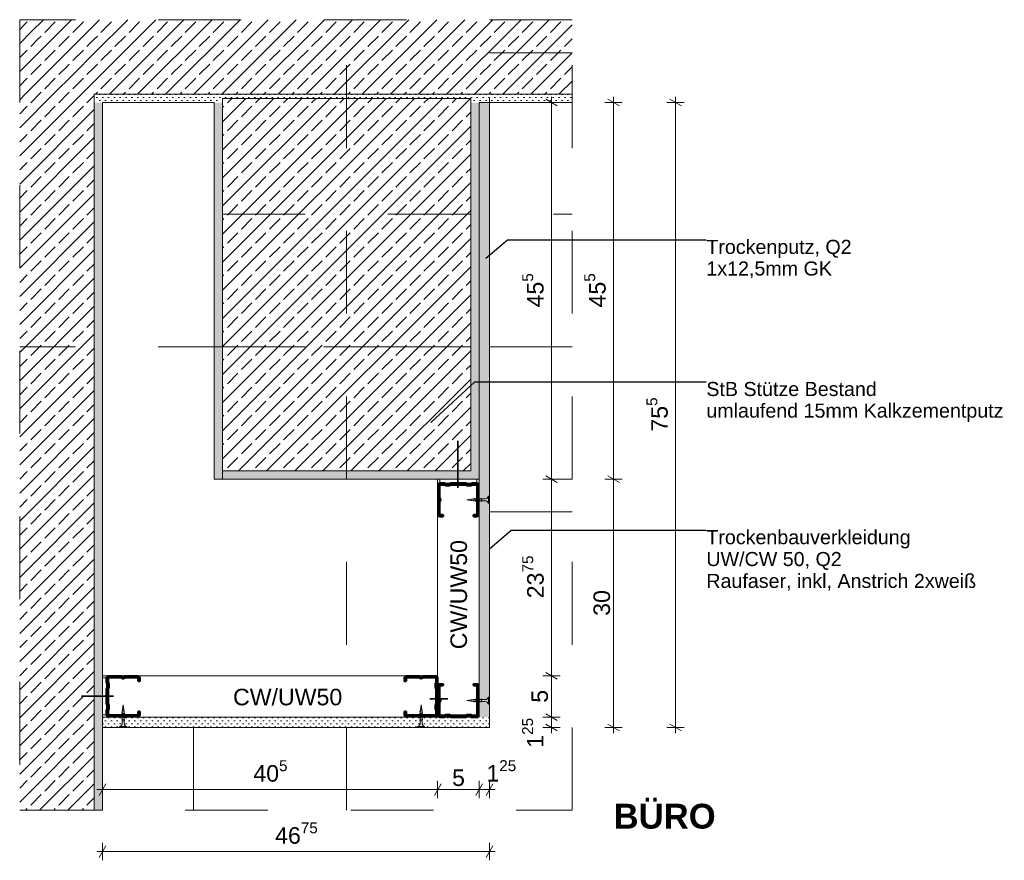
# Model space of a CAD drawing. Header units: metres. Extents: x -0.7 to 35.4, y 5.7 to 9.1.
# Tile 45 of 47: x 32.4 to 33.6, y 5.7 to 6.7. Entities that reach past the tile are written whole.
import ezdxf

# ---------------------------------------------------------------- set-up
doc = ezdxf.new("R2010")
doc.units = ezdxf.units.M
doc.header["$MEASUREMENT"] = 0
for name, pattern in [('Achse', [0.04, 0.02, -0.01, 0, -0.01]), ('Strichlinie doppelt', [0.109361, 0.052917, -0.021167, 0.014111, -0.021167]), ('Strichlinie eng', [0.023, 0.015, -0.008]), ('Untersicht', [0.02, 0.015, -0.005]), ('Wipeout_Contour', [1, 0, -1])]:
    doc.linetypes.add(name, pattern=pattern)
for name, color, linetype in [('152 - Bemaßung_ Beschriftung.Ausbau', 7, 'Continuous'), ('451 - Universal.Achsen Raster', 7, 'Continuous'), ('604 - Struktur.Wand Aussen', 7, 'Continuous'), ('607 - Struktur.Stütze', 7, 'Continuous'), ('608 - Struktur.Träger', 7, 'Continuous'), ('650 - Abdeckung.Fußboden Aufbau', 7, 'Continuous'), ('653 - Abdeckung.TB Verkofferung', 7, 'Continuous'), ('660 - Unterkonstruktion.Trockenbau', 7, 'Continuous'), ('Neubau_606 - Struktur.Wand Innen Ausbau', 7, 'Continuous'), ('Neubau_653 - Abdeckung.TB Verkofferung', 7, 'Continuous'), ('Neubau_701 - Einrichtung.Möbel', 7, 'Continuous')]:
    doc.layers.add(name, color=color, linetype=linetype)
doc.styles.add('ERSTELLTER_STIL_1', font='txt')
doc.styles.add('ERSTELLTER_STIL_2', font='txt')
doc.dimstyles.new('ERSTELLTER_STIL__1', dxfattribs={"dimtxt": 0.02, "dimasz": 0.01064, "dimexe": 0.18, "dimexo": 0.0625, "dimgap": 0, "dimtad": 1, "dimtih": 1, "dimtoh": 1, "dimzin": 0, "dimdsep": 46, "dimtxsty": 'ERSTELLTER_STIL_1', "dimblk": 'ARROWHEAD_2', "dimblk1": 'ARROWHEAD_2', "dimblk2": 'ARROWHEAD_2', "dimcen": 0.09, "dimse1": 1, "dimse2": 1, "dimclrd": 7, "dimclre": 7, "dimclrt": 7, "dimazin": 0, "dimtfac": 1, "dimtdec": 4, "dimtmove": 0, "dimatfit": 3, "dimfxl": 1, "dimtolj": 1, "dimtzin": 0, "dimarcsym": 0})
doc.dimstyles.new('ERSTELLTER_STIL__2', dxfattribs={"dimtxt": 0.02, "dimasz": 0.01064, "dimexe": 0.18, "dimexo": 0.0625, "dimgap": 0, "dimtad": 1, "dimzin": 0, "dimdsep": 46, "dimtxsty": 'ERSTELLTER_STIL_1', "dimblk": 'ARROWHEAD_2', "dimblk1": 'ARROWHEAD_2', "dimblk2": 'ARROWHEAD_2', "dimcen": 0.09, "dimse1": 1, "dimse2": 1, "dimclrd": 7, "dimclre": 7, "dimclrt": 7, "dimazin": 0, "dimtfac": 1, "dimtdec": 4, "dimtmove": 0, "dimatfit": 3, "dimfxl": 1, "dimtolj": 1, "dimtzin": 0, "dimarcsym": 0})
doc.dimstyles.new('ERSTELLTER_STIL__4', dxfattribs={"dimtxt": 0.02, "dimasz": 0.01064, "dimexe": 0.18, "dimexo": 0.0625, "dimgap": 0, "dimtad": 1, "dimtih": 1, "dimtoh": 1, "dimzin": 0, "dimdsep": 46, "dimtxsty": 'ERSTELLTER_STIL_1', "dimblk": 'ARROWHEAD_2', "dimblk1": 'ARROWHEAD_2', "dimblk2": 'ARROWHEAD_2', "dimcen": 0.09, "dimse1": 1, "dimse2": 1, "dimclrd": 7, "dimclre": 7, "dimclrt": 7, "dimazin": 0, "dimtfac": 1, "dimtdec": 4, "dimtmove": 2, "dimatfit": 3, "dimfxl": 1, "dimtolj": 1, "dimtzin": 0, "dimarcsym": 0})
doc.dimstyles.new('ERSTELLTER_STIL__5', dxfattribs={"dimtxt": 0.02, "dimasz": 0.01064, "dimexe": 0.18, "dimexo": 0.0625, "dimgap": 0, "dimtad": 1, "dimzin": 0, "dimdsep": 46, "dimtxsty": 'ERSTELLTER_STIL_1', "dimblk": 'ARROWHEAD_2', "dimblk1": 'ARROWHEAD_2', "dimblk2": 'ARROWHEAD_2', "dimcen": 0.09, "dimse1": 1, "dimse2": 1, "dimclrd": 7, "dimclre": 7, "dimclrt": 7, "dimazin": 0, "dimtfac": 1, "dimtdec": 4, "dimtmove": 2, "dimatfit": 3, "dimfxl": 1, "dimtolj": 1, "dimtzin": 0, "dimarcsym": 0})
doc.dimstyles.new('ERSTELLTER_STIL__8', dxfattribs={"dimtxt": 0.18, "dimasz": 0.001824, "dimexe": 0.18, "dimexo": 0.0625, "dimgap": 0, "dimtad": 0, "dimtih": 1, "dimtoh": 1, "dimdec": 4, "dimzin": 0, "dimdsep": 46, "dimcen": 0.09, "dimadec": 0, "dimazin": 0, "dimtfac": 1, "dimtdec": 4, "dimtmove": 0, "dimatfit": 3, "dimldrblk": 'ARROWHEAD_11', "dimfxl": 1, "dimtolj": 1, "dimtzin": 0, "dimarcsym": 0})
pattern_1 = [(45, (32.769523, 6.259216), (-0.0169706, 0.0169706), []), (45, (32.761038, 6.2677), (-0.0169706, 0.0169706), [0.018, -0.006])]
pattern_2 = [(45, (32.7695234, 6.259216), (-0.003535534, 0.003535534), [0, -0.005])]

# ---------------------------------------------------------------- blocks, each defined once
blk = doc.blocks.new('*D267', base_point=(32.7695, 6.2592))
at = {"layer": '152 - Bemaßung_ Beschriftung.Ausbau', "color": 7, "linetype": 'Continuous', "lineweight": 9}
for p, q in [((32.5185, 5.7944), (32.5253, 5.7944)), ((32.5294, 5.8014), (32.5213, 5.7874)), ((32.5253, 5.7839), (32.5253, 5.8049)), ((32.5253, 5.7944), (32.9303, 5.7944)), ((32.9344, 5.8014), (32.9263, 5.7874)), ((32.9303, 5.7839), (32.9303, 5.8049))]:
    blk.add_line(p, q, dxfattribs=at)
at = {"layer": '152 - Bemaßung_ Beschriftung.Ausbau', "color": 7, "lineweight": 9, "insert": (32.7076, 5.7981), "char_height": 0.02, "attachment_point": 7, "style": 'ERSTELLTER_STIL_1'}
blk.add_mtext('\\A1;{\\pql;\\fArial|b0|i0|c0|p38;40\\fArial|b0|i0|c0|p38;\\A1{\\H.66x;\\S5^  ;}}', dxfattribs=at)
blk = doc.blocks.new('ARROWHEAD_2')
at = {"color": 0, "linetype": 'Continuous', "lineweight": 0}
for p, q in [((0, 0), (-1, 0)), ((-0.38, -0.66), (0.38, 0.66))]:
    blk.add_line(p, q, dxfattribs=at)
blk = doc.blocks.new('*D268', base_point=(32.7695, 6.2592))
at = {"layer": '152 - Bemaßung_ Beschriftung.Ausbau', "color": 7, "linetype": 'Continuous', "lineweight": 9}
for p, q in [((32.9344, 5.8014), (32.9263, 5.7874)), ((32.9303, 5.7839), (32.9303, 5.8049)), ((32.9303, 5.7944), (32.9803, 5.7944)), ((32.9844, 5.8014), (32.9763, 5.7874)), ((32.9803, 5.7839), (32.9803, 5.8049))]:
    blk.add_line(p, q, dxfattribs=at)
at = {"layer": '152 - Bemaßung_ Beschriftung.Ausbau', "color": 7, "lineweight": 9, "insert": (32.9477, 5.7984), "char_height": 0.02, "attachment_point": 7, "style": 'ERSTELLTER_STIL_1'}
blk.add_mtext('\\A1;{\\pql;\\fArial|b0|i0|c0|p38;5}', dxfattribs=at)
blk = doc.blocks.new('*D269', base_point=(32.7695, 6.2592))
at = {"layer": '152 - Bemaßung_ Beschriftung.Ausbau', "color": 7, "linetype": 'Continuous', "lineweight": 9}
for p, q in [((32.9844, 5.8014), (32.9763, 5.7874)), ((32.9803, 5.7839), (32.9803, 5.8049)), ((32.9803, 5.7944), (32.9928, 5.7944)), ((32.9888, 5.7874), (32.9969, 5.8014)), ((32.9928, 5.7839), (32.9928, 5.8049)), ((32.9928, 5.7944), (32.9997, 5.7944))]:
    blk.add_line(p, q, dxfattribs=at)
at = {"layer": '152 - Bemaßung_ Beschriftung.Ausbau', "color": 7, "lineweight": 9, "insert": (32.9892, 5.7982), "char_height": 0.02, "attachment_point": 7, "style": 'ERSTELLTER_STIL_1'}
blk.add_mtext('\\A1;{\\pql;\\fArial|b0|i0|c0|p38;1\\fArial|b0|i0|c0|p38;\\A1{\\H.66x;\\S25^  ;}}', dxfattribs=at)
blk = doc.blocks.new('*D270', base_point=(32.7695, 6.2592))
at = {"layer": '152 - Bemaßung_ Beschriftung.Ausbau', "color": 7, "linetype": 'Continuous', "lineweight": 9}
for p, q in [((32.5294, 5.7264), (32.5213, 5.7124)), ((32.5253, 5.7089), (32.5253, 5.7299)), ((32.9888, 5.7124), (32.9969, 5.7264)), ((32.9928, 5.7089), (32.9928, 5.7299)), ((32.5185, 5.7194), (32.5253, 5.7194)), ((32.5253, 5.7194), (32.9928, 5.7194)), ((32.9928, 5.7194), (32.9997, 5.7194))]:
    blk.add_line(p, q, dxfattribs=at)
at = {"layer": '152 - Bemaßung_ Beschriftung.Ausbau', "color": 7, "lineweight": 9, "insert": (32.7339, 5.7231), "char_height": 0.02, "attachment_point": 7, "style": 'ERSTELLTER_STIL_1'}
blk.add_mtext('\\A1;{\\pql;\\fArial|b0|i0|c0|p38;46\\fArial|b0|i0|c0|p38;\\A1{\\H.66x;\\S75^  ;}}', dxfattribs=at)
blk = doc.blocks.new('*D271', base_point=(32.7695, 6.2592))
at = {"layer": '152 - Bemaßung_ Beschriftung.Ausbau', "color": 7, "linetype": 'Continuous', "lineweight": 9}
for p, q in [((33.0783, 5.8819), (33.0573, 5.8819)), ((33.0608, 5.886), (33.0748, 5.8779)), ((33.0678, 5.8694), (33.0678, 5.8819)), ((33.0783, 5.8694), (33.0573, 5.8694)), ((33.0608, 5.8735), (33.0748, 5.8654)), ((33.0678, 5.8626), (33.0678, 5.8694))]:
    blk.add_line(p, q, dxfattribs=at)
at = {"layer": '152 - Bemaßung_ Beschriftung.Ausbau', "color": 7, "lineweight": 9, "insert": (33.064, 5.8449), "char_height": 0.02, "attachment_point": 7, "rotation": 90, "style": 'ERSTELLTER_STIL_1'}
blk.add_mtext('\\A1;{\\pql;\\fArial|b0|i0|c0|p38;1\\fArial|b0|i0|c0|p38;\\A1{\\H.66x;\\S25^  ;}}', dxfattribs=at)
blk = doc.blocks.new('*D272', base_point=(32.7695, 6.2592))
at = {"layer": '152 - Bemaßung_ Beschriftung.Ausbau', "color": 7, "linetype": 'Continuous', "lineweight": 9}
for p, q in [((33.0783, 5.9319), (33.0573, 5.9319)), ((33.0608, 5.936), (33.0748, 5.9279)), ((33.0678, 5.8819), (33.0678, 5.9319)), ((33.0783, 5.8819), (33.0573, 5.8819)), ((33.0608, 5.886), (33.0748, 5.8779))]:
    blk.add_line(p, q, dxfattribs=at)
at = {"layer": '152 - Bemaßung_ Beschriftung.Ausbau', "color": 7, "lineweight": 9, "insert": (33.0638, 5.8993), "char_height": 0.02, "attachment_point": 7, "rotation": 90, "style": 'ERSTELLTER_STIL_1'}
blk.add_mtext('\\A1;{\\pql;\\fArial|b0|i0|c0|p38;5}', dxfattribs=at)
blk = doc.blocks.new('*D273', base_point=(32.7695, 6.2592))
at = {"layer": '152 - Bemaßung_ Beschriftung.Ausbau', "color": 7, "linetype": 'Continuous', "lineweight": 9}
for p, q in [((33.0783, 6.1694), (33.0573, 6.1694)), ((33.0608, 6.1735), (33.0748, 6.1654)), ((33.0678, 5.9319), (33.0678, 6.1694)), ((33.0783, 5.9319), (33.0573, 5.9319)), ((33.0608, 5.936), (33.0748, 5.9279))]:
    blk.add_line(p, q, dxfattribs=at)
at = {"layer": '152 - Bemaßung_ Beschriftung.Ausbau', "color": 7, "lineweight": 9, "insert": (33.0642, 6.0255), "char_height": 0.02, "attachment_point": 7, "rotation": 90, "style": 'ERSTELLTER_STIL_1'}
blk.add_mtext('\\A1;{\\pql;\\fArial|b0|i0|c0|p38;23\\fArial|b0|i0|c0|p38;\\A1{\\H.66x;\\S75^  ;}}', dxfattribs=at)
blk = doc.blocks.new('*D274', base_point=(32.7695, 6.2592))
at = {"layer": '152 - Bemaßung_ Beschriftung.Ausbau', "color": 7, "linetype": 'Continuous', "lineweight": 9}
for p, q in [((33.0748, 6.6204), (33.0608, 6.6285)), ((33.0678, 6.6244), (33.0678, 6.6313)), ((33.0783, 6.6244), (33.0573, 6.6244)), ((33.0678, 6.1694), (33.0678, 6.6244)), ((33.0783, 6.1694), (33.0573, 6.1694)), ((33.0608, 6.1735), (33.0748, 6.1654))]:
    blk.add_line(p, q, dxfattribs=at)
at = {"layer": '152 - Bemaßung_ Beschriftung.Ausbau', "color": 7, "lineweight": 9, "insert": (33.0641, 6.3768), "char_height": 0.02, "attachment_point": 7, "rotation": 90, "style": 'ERSTELLTER_STIL_1'}
blk.add_mtext('\\A1;{\\pql;\\fArial|b0|i0|c0|p38;45\\fArial|b0|i0|c0|p38;\\A1{\\H.66x;\\S5^  ;}}', dxfattribs=at)
blk = doc.blocks.new('*D275', base_point=(32.7695, 6.2592))
at = {"layer": '152 - Bemaßung_ Beschriftung.Ausbau', "color": 7, "linetype": 'Continuous', "lineweight": 9}
for p, q in [((33.1533, 6.1694), (33.1323, 6.1694)), ((33.1358, 6.1735), (33.1498, 6.1654)), ((33.1428, 5.8694), (33.1428, 6.1694)), ((33.1533, 5.8694), (33.1323, 5.8694)), ((33.1358, 5.8735), (33.1498, 5.8654)), ((33.1428, 5.8626), (33.1428, 5.8694))]:
    blk.add_line(p, q, dxfattribs=at)
at = {"layer": '152 - Bemaßung_ Beschriftung.Ausbau', "color": 7, "lineweight": 9, "insert": (33.1388, 6.0043), "char_height": 0.02, "attachment_point": 7, "rotation": 90, "style": 'ERSTELLTER_STIL_1'}
blk.add_mtext('\\A1;{\\pql;\\fArial|b0|i0|c0|p38;30}', dxfattribs=at)
blk = doc.blocks.new('*D276', base_point=(32.7695, 6.2592))
at = {"layer": '152 - Bemaßung_ Beschriftung.Ausbau', "color": 7, "linetype": 'Continuous', "lineweight": 9}
for p, q in [((33.1498, 6.6204), (33.1358, 6.6285)), ((33.1428, 6.6244), (33.1428, 6.6313)), ((33.1533, 6.6244), (33.1323, 6.6244)), ((33.1428, 6.1694), (33.1428, 6.6244)), ((33.1533, 6.1694), (33.1323, 6.1694)), ((33.1358, 6.1735), (33.1498, 6.1654))]:
    blk.add_line(p, q, dxfattribs=at)
at = {"layer": '152 - Bemaßung_ Beschriftung.Ausbau', "color": 7, "lineweight": 9, "insert": (33.1391, 6.3768), "char_height": 0.02, "attachment_point": 7, "rotation": 90, "style": 'ERSTELLTER_STIL_1'}
blk.add_mtext('\\A1;{\\pql;\\fArial|b0|i0|c0|p38;45\\fArial|b0|i0|c0|p38;\\A1{\\H.66x;\\S5^  ;}}', dxfattribs=at)
blk = doc.blocks.new('*D277', base_point=(32.7695, 6.2592))
at = {"layer": '152 - Bemaßung_ Beschriftung.Ausbau', "color": 7, "linetype": 'Continuous', "lineweight": 9}
for p, q in [((33.2248, 6.6204), (33.2108, 6.6285)), ((33.2178, 6.6244), (33.2178, 6.6313)), ((33.2283, 6.6244), (33.2073, 6.6244)), ((33.2178, 5.8694), (33.2178, 6.6244)), ((33.2283, 5.8694), (33.2073, 5.8694)), ((33.2108, 5.8735), (33.2248, 5.8654)), ((33.2178, 5.8626), (33.2178, 5.8694))]:
    blk.add_line(p, q, dxfattribs=at)
at = {"layer": '152 - Bemaßung_ Beschriftung.Ausbau', "color": 7, "lineweight": 9, "insert": (33.2141, 6.2268), "char_height": 0.02, "attachment_point": 7, "rotation": 90, "style": 'ERSTELLTER_STIL_1'}
blk.add_mtext('\\A1;{\\pql;\\fArial|b0|i0|c0|p38;75\\fArial|b0|i0|c0|p38;\\A1{\\H.66x;\\S5^  ;}}', dxfattribs=at)
blk = doc.blocks.new('ARROWHEAD_11')
at = {"color": 0, "linetype": 'Continuous', "lineweight": 0}
blk.add_line((0, 0), (-1, 0), dxfattribs=at)
at = {"color": 0, "linetype": 'Continuous', "lineweight": 0, "const_width": 0.25, "flags": 128}
blk.add_lwpolyline([(-0.125, 0, 1), (0.125, 0, 1)], format="xyb", close=True, dxfattribs=at)

msp = doc.modelspace()

# ---------------------------------------------------------------- hatches: boundary and pattern name
at = {"layer": '604 - Struktur.Wand Aussen', "linetype": 'Continuous', "lineweight": 5}
h = msp.add_hatch(dxfattribs=at)
h.set_pattern_fill('Beton__Stahlbeton_000d', style=0, pattern_type=2)
h.set_pattern_definition(pattern_1)
h.paths.add_polyline_path([(32.4253, 6.7244), (32.5153, 6.6344), (32.5153, 6.7244)])
h = msp.add_hatch(dxfattribs=at)
h.set_pattern_fill('Beton__Stahlbeton_000d', style=0, pattern_type=2)
h.set_pattern_definition(pattern_1)
h.paths.add_polyline_path([(32.4253, 6.6344), (32.5153, 6.6344), (32.4253, 6.7244)])
h = msp.add_hatch(dxfattribs=at)
h.set_pattern_fill('Beton__Stahlbeton_000d', style=0, pattern_type=2)
h.set_pattern_definition(pattern_1)
h.paths.add_polyline_path([(32.5153, 6.6344), (33.0928, 6.6344), (33.0928, 6.7244), (32.5153, 6.7244)])
h = msp.add_hatch(dxfattribs=at)
h.set_pattern_fill('Beton__Stahlbeton_000d', style=0, pattern_type=2)
h.set_pattern_definition(pattern_1)
h.paths.add_polyline_path([(32.4253, 5.7694), (32.5153, 5.7694), (32.5153, 6.6344), (32.4253, 6.6344)])
h = msp.add_hatch(dxfattribs=at)
h.set_pattern_fill('Gips_000d', style=0, pattern_type=2)
h.set_pattern_definition(pattern_2)
h.paths.add_polyline_path([(32.5253, 6.6344), (32.5153, 6.6344), (32.5253, 6.6244)])
h = msp.add_hatch(dxfattribs=at)
h.set_pattern_fill('Gips_000d', style=0, pattern_type=2)
h.set_pattern_definition(pattern_2)
h.paths.add_polyline_path([(32.5253, 6.6244), (32.5153, 6.6344), (32.5153, 6.6244)])
h = msp.add_hatch(dxfattribs=at)
h.set_pattern_fill('Gips_000d', style=0, pattern_type=2)
h.set_pattern_definition(pattern_2)
h.paths.add_polyline_path([(32.5253, 6.6344), (32.5253, 6.6244), (32.6603, 6.6244), (32.6603, 6.6344)])
h = msp.add_hatch(dxfattribs=at)
h.set_pattern_fill('Gips_000d', style=0, pattern_type=2)
h.set_pattern_definition(pattern_2)
h.paths.add_polyline_path([(33.0928, 6.6344), (32.9803, 6.6344), (32.9803, 6.6244), (33.0928, 6.6244)])
h = msp.add_hatch(dxfattribs=at)
h.set_pattern_fill('Gips_000d', style=0, pattern_type=2)
h.set_pattern_definition(pattern_2)
h.paths.add_polyline_path([(32.5153, 6.6244), (32.5153, 5.7694), (32.5253, 5.7694), (32.5253, 6.6244)])
at = {"layer": '607 - Struktur.Stütze', "linetype": 'Continuous', "lineweight": 5}
h = msp.add_hatch(dxfattribs=at)
h.set_pattern_fill('Gips_000d', style=0, pattern_type=2)
h.set_pattern_definition(pattern_2)
h.paths.add_polyline_path([(32.6603, 6.6344), (32.6603, 6.6244), (32.6703, 6.6244), (32.6703, 6.6294), (32.9703, 6.6294), (32.9703, 6.6244), (32.9803, 6.6244), (32.9803, 6.6344)])
h = msp.add_hatch(dxfattribs=at)
h.set_pattern_fill('Beton__Stahlbeton_000d', style=0, pattern_type=2)
h.set_pattern_definition(pattern_1)
h.paths.add_polyline_path([(32.6703, 6.1794), (32.9703, 6.1794), (32.9703, 6.6294), (32.6703, 6.6294)])
h = msp.add_hatch(dxfattribs=at)
h.set_pattern_fill('Gips_000d', style=0, pattern_type=2)
h.set_pattern_definition(pattern_2)
h.paths.add_polyline_path([(32.6603, 6.1694), (32.9803, 6.1694), (32.9803, 6.6244), (32.9703, 6.6244), (32.9703, 6.1794), (32.6703, 6.1794), (32.6703, 6.6244), (32.6603, 6.6244)])
at = {"layer": 'Neubau_606 - Struktur.Wand Innen Ausbau', "linetype": 'Continuous', "lineweight": 5}
h = msp.add_hatch(dxfattribs=at)
h.set_pattern_fill('Gips_000d', style=0, pattern_type=2)
h.set_pattern_definition(pattern_2)
h.paths.add_polyline_path([(32.9928, 5.8819), (32.9928, 6.6244), (32.9803, 6.6244), (32.9803, 5.8819)])
h = msp.add_hatch(dxfattribs=at)
h.set_pattern_fill('Gips_000d', style=0, pattern_type=2)
h.set_pattern_definition(pattern_2)
h.paths.add_polyline_path([(32.9803, 5.8819), (32.5253, 5.8819), (32.5253, 5.8694), (32.9803, 5.8694)])
h = msp.add_hatch(dxfattribs=at)
h.set_pattern_fill('Gips_000d', style=0, pattern_type=2)
h.set_pattern_definition(pattern_2)
h.paths.add_polyline_path([(32.9803, 5.8694), (32.9928, 5.8694), (32.9803, 5.8819)])
h = msp.add_hatch(dxfattribs=at)
h.set_pattern_fill('Gips_000d', style=0, pattern_type=2)
h.set_pattern_definition(pattern_2)
h.paths.add_polyline_path([(32.9803, 5.8819), (32.9928, 5.8694), (32.9928, 5.8819)])

# ---------------------------------------------------------------- linework, layer by layer
at = {"layer": '451 - Universal.Achsen Raster', "color": 160, "linetype": 'Strichlinie doppelt', "lineweight": 9, "true_color": 0x3232ff}
for p, q in [((32.8203, 5.7694), (32.8203, 6.7244)), ((33.0928, 6.3294), (32.4253, 6.3294))]:
    msp.add_line(p, q, dxfattribs=at)
at = {"layer": '604 - Struktur.Wand Aussen', "color": 7, "linetype": 'Continuous', "lineweight": 13}
for p, q in [((32.5253, 6.6344), (32.5153, 6.6344)), ((32.5153, 5.7694), (32.5153, 6.6344)), ((32.5253, 6.6344), (32.5153, 6.6344)), ((32.5253, 6.6344), (33.0928, 6.6344))]:
    msp.add_line(p, q, dxfattribs=at)
at = {"layer": '604 - Struktur.Wand Aussen', "color": 7, "linetype": 'Continuous', "lineweight": 5}
for points in [[(32.5253, 5.7694), (32.5253, 6.6244)], [(32.5253, 6.6244), (32.6603, 6.6244)], [(32.9803, 6.6244), (33.0928, 6.6244)]]:
    msp.add_lwpolyline(points, dxfattribs=at)
at = {"layer": '607 - Struktur.Stütze', "color": 7, "linetype": 'Continuous', "lineweight": 13}
msp.add_lwpolyline([(32.6703, 6.1794), (32.9703, 6.1794), (32.9703, 6.6294), (32.6703, 6.6294)], close=True, dxfattribs=at)
at = {"layer": '607 - Struktur.Stütze', "color": 7, "linetype": 'Continuous', "lineweight": 5}
msp.add_lwpolyline([(32.6603, 6.6244), (32.6603, 6.1694), (32.9803, 6.1694), (32.9803, 6.6244)], dxfattribs=at)
at = {"layer": '608 - Struktur.Träger', "color": 7, "linetype": 'Untersicht', "lineweight": 13}
for p, q in [((32.6703, 6.4894), (33.0928, 6.4894)), ((32.6703, 6.1694), (32.6703, 6.4894)), ((32.6703, 6.1694), (33.0928, 6.1694))]:
    msp.add_line(p, q, dxfattribs=at)
at = {"layer": '608 - Struktur.Träger', "color": 7, "linetype": 'Achse', "lineweight": 9}
msp.add_line((32.6703, 6.3294), (33.0928, 6.3294), dxfattribs=at)
at = {"layer": '650 - Abdeckung.Fußboden Aufbau', "color": 7, "linetype": 'Continuous', "lineweight": 13}
msp.add_lwpolyline([(33.0928, 6.6244), (32.9803, 6.6244), (32.9803, 6.1694), (32.6603, 6.1694), (32.6603, 6.6244), (32.5253, 6.6244), (32.5253, 5.7694)], dxfattribs=at)
at = {"layer": '653 - Abdeckung.TB Verkofferung', "color": 7, "linetype": 'Continuous', "lineweight": 35}
msp.add_line((32.9209, 5.9039), (32.9427, 5.9039), dxfattribs=at)
at = {"layer": '660 - Unterkonstruktion.Trockenbau', "color": 7, "linetype": 'Continuous', "lineweight": 5}
for p, q in [((32.9682, 6.1454), (32.9684, 6.1436)), ((32.9704, 6.1457), (32.9709, 6.1431)), ((32.9726, 6.1461), (32.9735, 6.1426)), ((32.975, 6.1464), (32.976, 6.1424)), ((32.9776, 6.1464), (32.9786, 6.1424)), ((32.9802, 6.1464), (32.9812, 6.1424)), ((32.9828, 6.1464), (32.9838, 6.1424)), ((32.9918, 6.1487), (32.9918, 6.1402)), ((32.9682, 5.901), (32.9684, 5.9028)), ((32.9704, 5.9006), (32.9709, 5.9032)), ((32.9726, 5.9003), (32.9735, 5.9037)), ((32.975, 5.8999), (32.976, 5.9039)), ((32.9776, 5.8999), (32.9786, 5.9039)), ((32.9802, 5.8999), (32.9812, 5.9039)), ((32.9828, 5.8999), (32.9838, 5.9039)), ((32.9918, 5.8977), (32.9918, 5.9062)), ((32.5487, 5.8896), (32.5521, 5.8888)), ((32.549, 5.8918), (32.5516, 5.8913)), ((32.5494, 5.8941), (32.5512, 5.8938)), ((32.912, 5.8896), (32.9085, 5.8888)), ((32.9116, 5.8918), (32.909, 5.8913)), ((32.9113, 5.8941), (32.9095, 5.8938)), ((32.5483, 5.8872), (32.5523, 5.8862)), ((32.5483, 5.8846), (32.5523, 5.8836)), ((32.5483, 5.882), (32.5523, 5.881)), ((32.5483, 5.8794), (32.5523, 5.8784)), ((32.9123, 5.8872), (32.9083, 5.8862)), ((32.9123, 5.8846), (32.9083, 5.8836)), ((32.9123, 5.882), (32.9083, 5.881)), ((32.9123, 5.8794), (32.9083, 5.8784)), ((32.5461, 5.8704), (32.5546, 5.8704)), ((32.9146, 5.8704), (32.9061, 5.8704))]:
    msp.add_line(p, q, dxfattribs=at)
at = {"layer": '660 - Unterkonstruktion.Trockenbau', "color": 7, "linetype": 'Continuous', "lineweight": 5, "flags": 128}
for points in [[(32.9747, 6.1433), (32.9873, 6.1433, -0.304192), (32.9918, 6.1402), (32.9928, 6.1402), (32.9928, 6.1487), (32.9918, 6.1487, -0.304191), (32.9873, 6.1456), (32.9747, 6.1456), (32.9656, 6.1444)], [(32.9747, 5.9031), (32.9873, 5.9031, 0.304192), (32.9918, 5.9062), (32.9928, 5.9062), (32.9928, 5.8977), (32.9918, 5.8977, 0.304191), (32.9873, 5.9008), (32.9747, 5.9008), (32.9656, 5.9019)], [(32.5515, 5.8875), (32.5515, 5.8749, 0.304192), (32.5546, 5.8704), (32.5546, 5.8694), (32.5461, 5.8694), (32.5461, 5.8704, 0.304191), (32.5492, 5.8749), (32.5492, 5.8875), (32.5503, 5.8966)], [(32.9092, 5.8875), (32.9092, 5.8749, -0.304192), (32.9061, 5.8704), (32.9061, 5.8694), (32.9146, 5.8694), (32.9146, 5.8704, -0.304191), (32.9114, 5.8749), (32.9114, 5.8875), (32.9103, 5.8966)]]:
    msp.add_lwpolyline(points, format="xyb", close=True, dxfattribs=at)
at = {"layer": '660 - Unterkonstruktion.Trockenbau', "color": 7, "linetype": 'Continuous', "lineweight": 50, "flags": 128}
for points in [[(32.8921, 5.9253), (32.8903, 5.9253), (32.8903, 5.9293, -0.414214), (32.8923, 5.9313), (32.9084, 5.9313, -0.267949), (32.9101, 5.9303, 0.57735), (32.9105, 5.9303, -0.267949), (32.9123, 5.9313), (32.9283, 5.9313, -0.414214), (32.9303, 5.9293), (32.9303, 5.9238, -0.250492), (32.9294, 5.9222, 0.250492), (32.9293, 5.922), (32.9293, 5.9177, 0.250492), (32.9294, 5.9175, -0.250492), (32.9303, 5.9158), (32.9303, 5.898, -0.250492), (32.9294, 5.8964, 0.250492), (32.9293, 5.8962), (32.9293, 5.8919, 0.250492), (32.9294, 5.8917, -0.250492), (32.9303, 5.89), (32.9303, 5.8845, -0.414214), (32.9283, 5.8825), (32.9123, 5.8825, -0.267949), (32.9105, 5.8835, 0.57735), (32.9101, 5.8835, -0.267949), (32.9084, 5.8825), (32.8923, 5.8825, -0.414214), (32.8903, 5.8845), (32.8903, 5.8885), (32.8921, 5.8885), (32.8921, 5.8845, 0.414214), (32.8923, 5.8843), (32.9084, 5.8843, 0.267949), (32.9086, 5.8844, -0.57735), (32.912, 5.8844, 0.267949), (32.9123, 5.8843), (32.9283, 5.8843, 0.414214), (32.9286, 5.8845), (32.9286, 5.89, 0.250492), (32.9285, 5.8902, -0.250492), (32.9276, 5.8919), (32.9276, 5.8962, -0.250492), (32.9285, 5.8978, 0.250492), (32.9286, 5.898), (32.9286, 5.9158, 0.250492), (32.9285, 5.916, -0.250492), (32.9276, 5.9177), (32.9276, 5.922, -0.250492), (32.9285, 5.9236, 0.250492), (32.9286, 5.9238), (32.9286, 5.9293, 0.414214), (32.9283, 5.9296), (32.9123, 5.9296, 0.267949), (32.912, 5.9295, -0.57735), (32.9086, 5.9295, 0.267949), (32.9084, 5.9296), (32.8923, 5.9296, 0.414214), (32.8921, 5.9293)], [(32.9369, 5.9202), (32.9369, 5.9219), (32.9329, 5.9219, 0.414214), (32.9309, 5.9199), (32.9309, 5.9039, 0.267949), (32.9319, 5.9021, -0.57735), (32.9319, 5.9017, 0.267949), (32.9309, 5.9), (32.9309, 5.8839, 0.414214), (32.9329, 5.8819), (32.9384, 5.8819, 0.250492), (32.9401, 5.8828, -0.250492), (32.9403, 5.8829), (32.9445, 5.8829, -0.250492), (32.9448, 5.8828, 0.250492), (32.9464, 5.8819), (32.9642, 5.8819, 0.250492), (32.9659, 5.8828, -0.250492), (32.9661, 5.8829), (32.9703, 5.8829, -0.250492), (32.9706, 5.8828, 0.250492), (32.9722, 5.8819), (32.9777, 5.8819, 0.414214), (32.9797, 5.8839), (32.9797, 5.9, 0.267949), (32.9787, 5.9017, -0.57735), (32.9787, 5.9021, 0.267949), (32.9797, 5.9039), (32.9797, 5.9199, 0.414214), (32.9777, 5.9219), (32.9737, 5.9219), (32.9737, 5.9202), (32.9777, 5.9202, -0.414214), (32.978, 5.9199), (32.978, 5.9039, -0.267949), (32.9778, 5.9037, 0.57735), (32.9778, 5.9002, -0.267949), (32.978, 5.9), (32.978, 5.8839, -0.414214), (32.9777, 5.8837), (32.9722, 5.8837, -0.250492), (32.972, 5.8838, 0.250492), (32.9703, 5.8847), (32.9661, 5.8847, 0.250492), (32.9644, 5.8838, -0.250492), (32.9642, 5.8837), (32.9464, 5.8837, -0.250492), (32.9462, 5.8838, 0.250492), (32.9445, 5.8847), (32.9403, 5.8847, 0.250492), (32.9386, 5.8838, -0.250492), (32.9384, 5.8837), (32.9329, 5.8837, -0.414214), (32.9327, 5.8839), (32.9327, 5.9, -0.267949), (32.9328, 5.9002, 0.57735), (32.9328, 5.9037, -0.267949), (32.9327, 5.9039), (32.9327, 5.9199, -0.414214), (32.9329, 5.9202)]]:
    msp.add_lwpolyline(points, format="xyb", close=True, dxfattribs=at)
at = {"layer": 'Neubau_606 - Struktur.Wand Innen Ausbau', "color": 1, "linetype": 'Continuous', "lineweight": 5}
for p, q in [((32.9803, 5.9319), (32.9803, 6.1694)), ((32.9803, 5.8819), (32.9803, 5.9319)), ((32.5253, 5.8819), (32.9303, 5.8819)), ((32.9303, 5.8819), (32.9803, 5.8819)), ((32.9303, 5.8819), (32.9803, 5.8819))]:
    msp.add_line(p, q, dxfattribs=at)
for points in [[(32.9928, 5.8694), (32.9928, 6.6244)], [(32.9303, 6.1694), (32.9303, 5.9319)], [(32.9303, 5.9319), (32.5253, 5.9319)], [(32.5253, 5.8819), (32.5253, 5.9319)], [(32.5253, 5.8694), (32.5253, 5.8819)], [(32.5253, 5.8694), (32.9803, 5.8694)], [(32.9928, 5.8694), (32.9803, 5.8694)]]:
    msp.add_lwpolyline(points, dxfattribs=at)
at = {"layer": 'Neubau_653 - Abdeckung.TB Verkofferung', "color": 1, "linetype": 'Untersicht', "lineweight": 9}
for p, q in [((32.9928, 6.6844), (33.0928, 6.6844)), ((32.9928, 6.1299), (32.9928, 6.6844)), ((32.9928, 6.1299), (33.0928, 6.1299)), ((32.5253, 5.7694), (32.5253, 5.8694)), ((32.6353, 5.8694), (32.5253, 5.8694)), ((32.6353, 5.7694), (32.6353, 5.8694))]:
    msp.add_line(p, q, dxfattribs=at)
at = {"layer": 'Neubau_701 - Einrichtung.Möbel', "color": 1, "linetype": 'Continuous', "lineweight": 5}
msp.add_lwpolyline([(32.5253, 5.8694), (32.9928, 5.8694)], dxfattribs=at)

# ---------------------------------------------------------------- texts
at = {"layer": '152 - Bemaßung_ Beschriftung.Ausbau', "color": 7, "linetype": 'Continuous', "lineweight": 9, "char_height": 0.017, "attachment_point": 1, "style": 'ERSTELLTER_STIL_1'}
for s, insert, line_spacing_factor in [('\\A1;{\\pql;\\fArial|b0|i0|c0|p38;Trockenputz, Q2\\P\\pql;\\fArial|b0|i0|c0|p38;1x12,5mm GK}', (33.2549, 6.4585), 0.922411), ('\\A1;{\\pql;\\fArial|b0|i0|c0|p38;StB Stütze Bestand\\P\\pql;\\fArial|b0|i0|c0|p38;umlaufend\\fArial|b0|i0|c0|p38; 15mm Kalkzementputz}', (33.2549, 6.2868), 0.921422), ('\\A1;{\\pql;\\fArial|b0|i0|c0|p38;Trockenbauverkleidung\\P\\pql;\\fArial|b0|i0|c0|p38;UW/CW 50,\\fArial|b0|i0|c0|p38; Q2\\P\\pql;\\fArial|b0|i0|c0|p38;Raufaser, inkl, Anstrich 2xweiß}', (33.2549, 6.1078), 0.932522)]:
    msp.add_mtext(s, dxfattribs=dict(at, insert=insert, line_spacing_factor=line_spacing_factor))
at = {"layer": '152 - Bemaßung_ Beschriftung.Ausbau', "color": 7, "linetype": 'Continuous', "lineweight": 9, "insert": (32.966, 5.9639), "char_height": 0.02, "attachment_point": 7, "rotation": 90, "style": 'ERSTELLTER_STIL_1'}
msp.add_mtext('\\A1;{\\pql;\\fArial|b0|i0|c0|p38;CW\\fArial|b0|i0|c0|p38;/UW\\fArial|b0|i0|c0|p38;50}', dxfattribs=at)
at = {"layer": '152 - Bemaßung_ Beschriftung.Ausbau', "color": 7, "linetype": 'Continuous', "lineweight": 9, "attachment_point": 7}
for s, insert, char_height, style in [('\\A1;{\\pql;\\fArial|b0|i0|c0|p38;CW\\fArial|b0|i0|c0|p38;/UW\\fArial|b0|i0|c0|p38;50}', (32.6831, 5.8959), 0.02, 'ERSTELLTER_STIL_1'), ('\\A1;{\\pql;\\fArial|b1|i0|c0|p38;BÜRO}', (33.1428, 5.7468), 0.03, 'ERSTELLTER_STIL_2')]:
    msp.add_mtext(s, dxfattribs=dict(at, insert=insert, char_height=char_height, style=style))

# ---------------------------------------------------------------- dimensions: what is measured, and where the dimension line sits
at = {"layer": '152 - Bemaßung_ Beschriftung.Ausbau', "color": 7, "linetype": 'Continuous', "lineweight": 9}
for base, p1, p2, dimstyle, picture, middle in [((33.06781, 6.62445), (32.93031, 6.16943), (32.99281, 6.62445), 'ERSTELLTER_STIL__2', '*D274', (33.05381, 6.41901)), ((33.14281, 6.62445), (32.93031, 6.16943), (32.99281, 6.62445), 'ERSTELLTER_STIL__2', '*D276', (33.12881, 6.41901)), ((33.21781, 6.62445), (32.99281, 5.86943), (32.99281, 6.62445), 'ERSTELLTER_STIL__2', '*D277', (33.20381, 6.26901)), ((33.0678, 6.1694), (32.9303, 5.9319), (32.9303, 6.1694), 'ERSTELLTER_STIL__2', '*D273', (33.0538, 6.0754)), ((33.1428, 6.1694), (32.9928, 5.8694), (32.9303, 6.1694), 'ERSTELLTER_STIL__2', '*D275', (33.1288, 6.0195)), ((33.0678, 5.9319), (32.9803, 5.8819), (32.9303, 5.9319), 'ERSTELLTER_STIL__2', '*D272', (33.0538, 5.907)), ((33.0678, 5.8819), (32.9928, 5.8694), (32.9803, 5.8819), 'ERSTELLTER_STIL__5', '*D271', (33.0538, 5.8872))]:
    dim = msp.add_linear_dim(base=base, p1=p1, p2=p2, angle=90, dimstyle=dimstyle, dxfattribs=at)
    dim.commit()
    dim.dimension.update_dxf_attribs({"geometry": picture, "text_midpoint": middle, "dimtype": 160, "text_rotation": 90})
for base, p1, p2, dimstyle, picture, middle in [((32.93031, 5.79443), (32.52533, 5.86943), (32.93031, 5.93193), 'ERSTELLTER_STIL__1', '*D267', (32.74989, 5.80843)), ((32.9803, 5.7944), (32.9303, 5.9319), (32.9803, 5.8819), 'ERSTELLTER_STIL__1', '*D268', (32.9553, 5.8084)), ((32.9928, 5.7944), (32.9803, 5.8819), (32.9928, 5.8694), 'ERSTELLTER_STIL__4', '*D269', (33.0315, 5.8084)), ((32.9928, 5.7194), (32.5253, 5.8694), (32.9928, 5.8694), 'ERSTELLTER_STIL__1', '*D270', (32.7838, 5.7334))]:
    dim = msp.add_linear_dim(base=base, p1=p1, p2=p2, dimstyle=dimstyle, dxfattribs=at)
    dim.commit()
    dim.dimension.update_dxf_attribs({"geometry": picture, "text_midpoint": middle, "dimtype": 160})

# ---------------------------------------------------------------- leaders
at = {"layer": '152 - Bemaßung_ Beschriftung.Ausbau', "color": 7, "linetype": 'Continuous', "lineweight": 9, "annotation_type": 0, "has_hookline": 1, "hookline_direction": 0}
for points, text_width in [([(32.9886, 6.4362), (33.0148, 6.4585), (33.2549, 6.4585)], 0.1736), ([(32.9222, 6.2377), (32.9752, 6.2868), (33.2549, 6.2868)], 0.3567), ([(32.9928, 6.0852), (33.0193, 6.1078), (33.2549, 6.1078)], 0.3231)]:
    msp.add_leader(points, dimstyle='ERSTELLTER_STIL__8', dxfattribs=dict(at, text_width=text_width))

# ---------------------------------------------------------------- next in the draw order: wipeouts: each hides what was drawn before it
at = {"color": 254, "linetype": 'Wipeout_Contour', "lineweight": 0, "ltscale": 134.124081}
msp.add_wipeout([(32.9777, 6.1644), (32.9777, 6.1694), (32.9329, 6.1694), (32.9329, 6.1644)], dxfattribs=at).dxf.layer = '660 - Unterkonstruktion.Trockenbau'
at = {"color": 254, "linetype": 'Wipeout_Contour', "lineweight": 0, "ltscale": 132.254144}
msp.add_wipeout([(32.5303, 5.8845), (32.5303, 5.9293), (32.5253, 5.9293), (32.5253, 5.8845)], dxfattribs=at).dxf.layer = '660 - Unterkonstruktion.Trockenbau'

# ---------------------------------------------------------------- next in the draw order: linework, layer by layer
at = {"color": 7, "linetype": 'Strichlinie eng', "lineweight": 9}
msp.add_lwpolyline([(32.4253, 6.7244), (32.4253, 5.7694), (33.0928, 5.7694), (33.0928, 6.7244)], close=True, dxfattribs=at)
at = {"layer": '653 - Abdeckung.TB Verkofferung', "color": 7, "linetype": 'Continuous', "lineweight": 35}
for p, q in [((32.9547, 6.1588), (32.9547, 6.2158)), ((32.5002, 5.9072), (32.5385, 5.9072))]:
    msp.add_line(p, q, dxfattribs=at)
at = {"layer": '660 - Unterkonstruktion.Trockenbau', "color": 7, "linetype": 'Continuous', "lineweight": 50, "flags": 128}
for points in [[(32.9369, 6.1262), (32.9369, 6.1244), (32.9329, 6.1244, -0.414214), (32.9309, 6.1264), (32.9309, 6.1425, -0.267949), (32.9319, 6.1442, 0.57735), (32.9319, 6.1446, -0.267949), (32.9309, 6.1464), (32.9309, 6.1624, -0.414214), (32.9329, 6.1644), (32.9384, 6.1644, -0.250492), (32.9401, 6.1635, 0.250492), (32.9403, 6.1634), (32.9445, 6.1634, 0.250492), (32.9448, 6.1635, -0.250492), (32.9464, 6.1644), (32.9642, 6.1644, -0.250492), (32.9659, 6.1635, 0.250492), (32.9661, 6.1634), (32.9703, 6.1634, 0.250492), (32.9706, 6.1635, -0.250492), (32.9722, 6.1644), (32.9777, 6.1644, -0.414214), (32.9797, 6.1624), (32.9797, 6.1464, -0.267949), (32.9787, 6.1446, 0.57735), (32.9787, 6.1442, -0.267949), (32.9797, 6.1425), (32.9797, 6.1264, -0.414214), (32.9777, 6.1244), (32.9737, 6.1244), (32.9737, 6.1262), (32.9777, 6.1262, 0.414214), (32.978, 6.1264), (32.978, 6.1425, 0.267949), (32.9778, 6.1427, -0.57735), (32.9778, 6.1462, 0.267949), (32.978, 6.1464), (32.978, 6.1624, 0.414214), (32.9777, 6.1627), (32.9722, 6.1627, 0.250492), (32.972, 6.1626, -0.250492), (32.9703, 6.1617), (32.9661, 6.1617, -0.250492), (32.9644, 6.1626, 0.250492), (32.9642, 6.1627), (32.9464, 6.1627, 0.250492), (32.9462, 6.1626, -0.250492), (32.9445, 6.1617), (32.9403, 6.1617, -0.250492), (32.9386, 6.1626, 0.250492), (32.9384, 6.1627), (32.9329, 6.1627, 0.414214), (32.9327, 6.1624), (32.9327, 6.1464, 0.267949), (32.9328, 6.1462, -0.57735), (32.9328, 6.1427, 0.267949), (32.9327, 6.1425), (32.9327, 6.1264, 0.414214), (32.9329, 6.1262)], [(32.5686, 5.9253), (32.5703, 5.9253), (32.5703, 5.9293, 0.414214), (32.5683, 5.9313), (32.5523, 5.9313, 0.267949), (32.5505, 5.9303, -0.57735), (32.5501, 5.9303, 0.267949), (32.5484, 5.9313), (32.5323, 5.9313, 0.414214), (32.5303, 5.9293), (32.5303, 5.9238, 0.250492), (32.5312, 5.9222, -0.250492), (32.5313, 5.922), (32.5313, 5.9177, -0.250492), (32.5312, 5.9175, 0.250492), (32.5303, 5.9158), (32.5303, 5.898, 0.250492), (32.5312, 5.8964, -0.250492), (32.5313, 5.8962), (32.5313, 5.8919, -0.250492), (32.5312, 5.8917, 0.250492), (32.5303, 5.89), (32.5303, 5.8845, 0.414214), (32.5323, 5.8825), (32.5484, 5.8825, 0.267949), (32.5501, 5.8835, -0.57735), (32.5505, 5.8835, 0.267949), (32.5523, 5.8825), (32.5683, 5.8825, 0.414214), (32.5703, 5.8845), (32.5703, 5.8885), (32.5686, 5.8885), (32.5686, 5.8845, -0.414214), (32.5683, 5.8843), (32.5523, 5.8843, -0.267949), (32.5521, 5.8844, 0.57735), (32.5486, 5.8844, -0.267949), (32.5484, 5.8843), (32.5323, 5.8843, -0.414214), (32.5321, 5.8845), (32.5321, 5.89, -0.250492), (32.5322, 5.8902, 0.250492), (32.5331, 5.8919), (32.5331, 5.8962, 0.250492), (32.5322, 5.8978, -0.250492), (32.5321, 5.898), (32.5321, 5.9158, -0.250492), (32.5322, 5.916, 0.250492), (32.5331, 5.9177), (32.5331, 5.922, 0.250492), (32.5322, 5.9236, -0.250492), (32.5321, 5.9238), (32.5321, 5.9293, -0.414214), (32.5323, 5.9296), (32.5484, 5.9296, -0.267949), (32.5486, 5.9295, 0.57735), (32.5521, 5.9295, -0.267949), (32.5523, 5.9296), (32.5683, 5.9296, -0.414214), (32.5686, 5.9293)]]:
    msp.add_lwpolyline(points, format="xyb", close=True, dxfattribs=at)
at = {"layer": '660 - Unterkonstruktion.Trockenbau', "color": 7, "linetype": 'Continuous', "lineweight": 5, "flags": 128}
for points in [[(32.9777, 6.1644), (32.9777, 6.1694), (32.9329, 6.1694), (32.9329, 6.1644)], [(32.5303, 5.8845), (32.5253, 5.8845), (32.5253, 5.9293), (32.5303, 5.9293)]]:
    msp.add_lwpolyline(points, close=True, dxfattribs=at)

doc.saveas('drawing.dxf')
